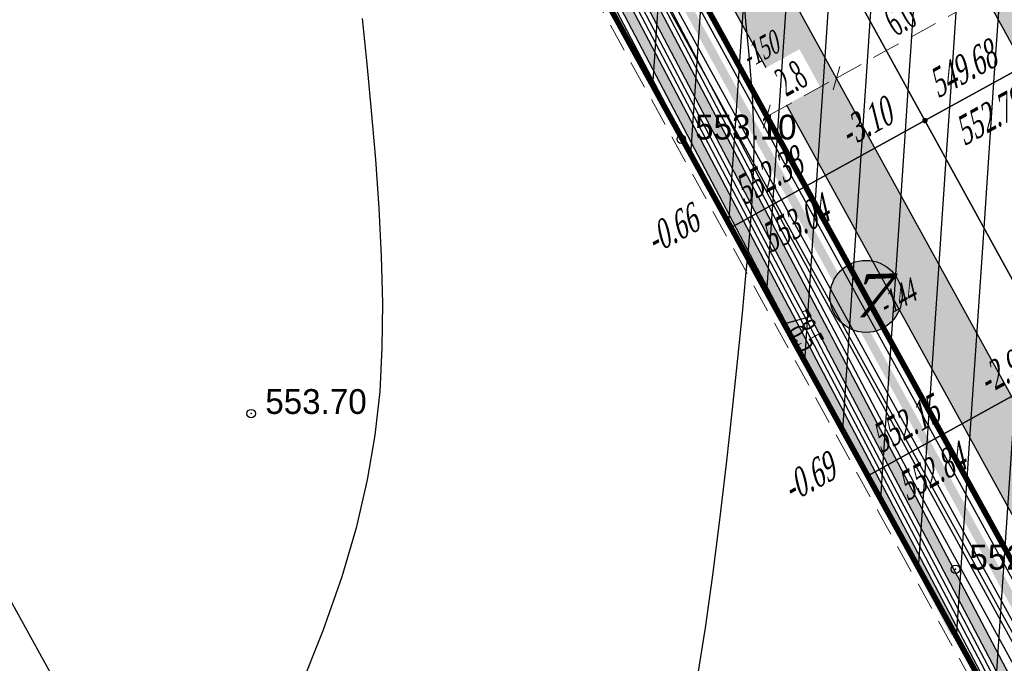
# Model space of a CAD drawing. Extents: x 883 to 364438, y -13 to 4201180.
# Tile 74 of 256: x 363652 to 363687, y 4200901 to 4200924. Entities that reach past the tile are written whole.
import ezdxf
from ezdxf.enums import TextEntityAlignment as Align

# ---------------------------------------------------------------- set-up
doc = ezdxf.new("R2010")
doc.units = 0
doc.header["$LTSCALE"] = 0.5
doc.header["$MEASUREMENT"] = 0
doc.header["$PDMODE"] = 32
doc.header["$PDSIZE"] = 0.3
doc.linetypes.add('CONTI', pattern=[0])
doc.linetypes.add('G_BUILDING_LINE', pattern=[3, 2, -1])
for name, color, linetype in [('(004) Точки рельефа', 7, 'Continuous'), ('00', 7, 'Continuous'), ('GORIZDEFAULT', 32, 'CONTI'), ('K_GRID', 7, 'Continuous'), ('K_HATCH', 7, 'Continuous'), ('K_POINTS_GRADE', 7, 'Continuous'), ('K_POINTS_GRID', 7, 'Continuous'), ('K_VOLUME', 7, 'Continuous'), ('PI_TTDEFAULT', 5, 'CONTI'), ('V_лойихавий_RED-CNT-MAJ', 7, 'Continuous'), ('V_лойихавий_RED-CNT-MIN', 7, 'Continuous')]:
    doc.layers.add(name, color=color, linetype=linetype)
doc.layers.add('.', color=7, linetype='Continuous', lineweight=15)
doc.styles.add('D-431', font='d431.ttf')
doc.styles.add('ESKD1', font='times.ttf', dxfattribs={"width": 0.6, "oblique": 15})
doc.styles.add('TIMES', font='times.ttf')
doc.styles.add('TimesNewRomanCyr', font='times.ttf', dxfattribs={"width": 0.5, "height": 1})
doc.linetypes.add('ограждение2', pattern='A,0.25,-0.1,[132,ltypeshp.shx,S=0.1,R=0,X=-0.1,Y=0],-0.1,1', length=1.45)
doc.dimstyles.new('GENPLAN1', dxfattribs={"dimscale": 0.5, "dimtxt": 1, "dimasz": 1.2, "dimexe": 1.3, "dimexo": 1.5, "dimgap": 0.5, "dimtad": 1, "dimdec": 1, "dimzin": 0, "dimdsep": 46, "dimtxsty": 'TimesNewRomanCyr', "dimblk1": 'OBLIQUE', "dimblk2": 'OBLIQUE', "dimsah": 1, "dimcen": 1, "dimadec": 0, "dimazin": 0, "dimtfac": 0.75, "dimtdec": 1, "dimtix": 1, "dimtmove": 0, "dimatfit": 3, "dimfxl": 1, "dimtvp": 1.2, "dimtfill": 1, "dimlwd": 0, "dimlwe": 0, "dimarcsym": 0})
pattern_1 = [(86.1445, (363693.4507, 4200932.7371), (-1.496605, 0.10086), [])]

# ---------------------------------------------------------------- blocks, each defined once
blk = doc.blocks.new('gergrgrre')
at = {"layer": 'GORIZDEFAULT', "color": 32}
for points in [[(360471.32, 4200810.85, 553.5), (360472.15, 4200812.94, 553.5), (360472.82, 4200814.85, 553.5), (360473.34, 4200816.61, 553.5), (360473.72, 4200818.26, 553.5), (360473.99, 4200819.83, 553.5), (360474.16, 4200821.37, 553.5), (360474.24, 4200822.91, 553.5), (360474.26, 4200824.49, 553.5), (360474.21, 4200826.14, 553.5), (360474.13, 4200827.84, 553.5), (360474.01, 4200829.56, 553.5), (360473.86, 4200831.27, 553.5), (360473.7, 4200832.93, 553.5), (360473.54, 4200834.53, 553.5)], [(360485.38, 4200811.35, 553), (360485.65, 4200813.03, 553), (360485.91, 4200814.89, 553), (360486.15, 4200816.84, 553), (360486.39, 4200818.82, 553), (360486.6, 4200820.75, 553), (360486.79, 4200822.54, 553), (360486.95, 4200824.13, 553), (360487.07, 4200825.45, 553), (360487.17, 4200826.52, 553), (360487.24, 4200827.39, 553), (360487.29, 4200828.09, 553), (360487.32, 4200828.65, 553), (360487.34, 4200829.12, 553), (360487.35, 4200829.53, 553), (360487.36, 4200829.91, 553), (360487.36, 4200830.3, 553), (360487.35, 4200830.73, 553), (360487.33, 4200831.23, 553), (360487.3, 4200831.82, 553), (360487.24, 4200832.53, 553), (360487.17, 4200833.39, 553), (360487.07, 4200834.43, 553), (360486.97, 4200835.63, 553)]]:
    blk.add_polyline3d(points, dxfattribs=at)
at = {"layer": 'PI_TTDEFAULT', "color": 5}
for p in [(360484.79, 4200830.27, 553.1), (360469.61, 4200820.59, 553.7), (360494.47, 4200815.1, 552.7)]:
    blk.add_point(p, dxfattribs=at)
at = {"layer": '(004) Точки рельефа', "style": 'D-431'}
for s, p in [('553.10', (360485.28, 4200830.26)), ('553.70', (360470.11, 4200820.58)), ('552.70', (360494.96, 4200815.09))]:
    blk.add_text(s, height=0.875, dxfattribs=at).set_placement(p)
blk = doc.blocks.new('_Oblique')
at = {"color": 0, "linetype": 'ByBlock', "lineweight": -2}
blk.add_line((-0.5, -0.5), (0.5, 0.5), dxfattribs=at)
blk = doc.blocks.new('*D595')
at = {"color": 0, "linetype": 'G_BUILDING_LINE', "lineweight": 0, "transparency": 16777216}
for p, q in [((363662.548, 4200947.898), (363659.76, 4200946.361)), ((363698.238, 4200877.895), (363660.329, 4200946.675)), ((363700.457, 4200879.118), (363697.669, 4200877.581))]:
    blk.add_line(p, q, dxfattribs=at)
at = {"layer": 'Defpoints', "color": 0, "linetype": 'Continuous', "lineweight": 30, "transparency": 16777216}
for p in [(363663.205, 4200948.26), (363660.329, 4200946.675), (363701.114, 4200879.48)]:
    blk.add_point(p, dxfattribs=at)
at = {"color": 0, "linetype": 'Continuous', "lineweight": 0, "transparency": 16777216, "xscale": 0.6, "yscale": 0.6, "zscale": 0.6}
for p, rotation in [((363660.329, 4200946.675), 118.8618541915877), ((363698.238, 4200877.895), 298.8618541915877)]:
    blk.add_blockref('_Oblique', p, dxfattribs=dict(at, rotation=rotation))
at = {"color": 0, "linetype": 'Continuous', "lineweight": 30, "transparency": 16777216, "insert": (363679.949, 4200912.652), "char_height": 1, "attachment_point": 5, "rotation": 298.8619, "style": 'TimesNewRomanCyr', "bg_fill": 3, "box_fill_scale": 1.25, "bg_fill_color": 256, "bg_fill_true_color": 13158600, "bg_fill_transparency": 0}
blk.add_mtext('78.5', dxfattribs=at)
blk = doc.blocks.new('*D596')
at = {"color": 0, "linetype": 'G_BUILDING_LINE', "lineweight": 0, "transparency": 16777216}
for p, q in [((363678.662, 4200920.216), (363681.114, 4200921.568)), ((363681.311, 4200921.21), (363681.428, 4200920.998)), ((363678.859, 4200919.858), (363678.976, 4200919.647))]:
    blk.add_line(p, q, dxfattribs=at)
at = {"layer": 'Defpoints', "color": 0, "linetype": 'Continuous', "lineweight": 30, "transparency": 16777216}
for p in [(363680.949, 4200921.866), (363681.114, 4200921.568), (363678.497, 4200920.515)]:
    blk.add_point(p, dxfattribs=at)
at = {"color": 0, "linetype": 'Continuous', "lineweight": 0, "transparency": 16777216, "xscale": 0.6, "yscale": 0.6, "zscale": 0.6}
for p, rotation in [((363681.114, 4200921.568), 28.86185419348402), ((363678.662, 4200920.216), 208.861854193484)]:
    blk.add_blockref('_Oblique', p, dxfattribs=dict(at, rotation=rotation))
at = {"color": 0, "linetype": 'Continuous', "lineweight": 30, "transparency": 16777216, "insert": (363679.521, 4200921.558), "char_height": 1, "attachment_point": 5, "rotation": 28.8619, "style": 'TimesNewRomanCyr', "bg_fill": 3, "box_fill_scale": 1.25, "bg_fill_color": 256, "bg_fill_true_color": 13158600, "bg_fill_transparency": 0}
blk.add_mtext('2.8', dxfattribs=at)
blk = doc.blocks.new('*D597')
at = {"color": 0, "linetype": 'G_BUILDING_LINE', "lineweight": 0, "transparency": 16777216}
for p, q in [((363686.202, 4200924.767), (363686.055, 4200925.033)), ((363681.114, 4200921.568), (363686.369, 4200924.464)), ((363681.311, 4200921.21), (363681.428, 4200920.998))]:
    blk.add_line(p, q, dxfattribs=at)
at = {"layer": 'Defpoints', "color": 0, "linetype": 'Continuous', "lineweight": 30, "transparency": 16777216}
for p in [(363686.369, 4200924.464), (363686.564, 4200924.11, -1065.319), (363680.949, 4200921.866)]:
    blk.add_point(p, dxfattribs=at)
at = {"color": 0, "linetype": 'Continuous', "lineweight": 0, "transparency": 16777216, "xscale": 0.6, "yscale": 0.6, "zscale": 0.6}
for p, rotation in [((363686.369, 4200924.464), 28.86185419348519), ((363681.114, 4200921.568), 208.8618541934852)]:
    blk.add_blockref('_Oblique', p, dxfattribs=dict(at, rotation=rotation))
at = {"color": 0, "linetype": 'Continuous', "lineweight": 30, "transparency": 16777216, "insert": (363683.374, 4200923.681), "char_height": 1, "attachment_point": 5, "rotation": 28.8619, "style": 'TimesNewRomanCyr', "bg_fill": 3, "box_fill_scale": 1.25, "bg_fill_color": 256, "bg_fill_true_color": 13158600, "bg_fill_transparency": 0}
blk.add_mtext('6.0', dxfattribs=at)
blk = doc.blocks.new('VOLUME')
at = {"color": 0, "linetype": 'Continuous', "lineweight": 30, "style": 'ESKD1', "oblique": 15}
blk.add_attdef('VOLUME', text='', height=3, dxfattribs=at).set_placement((0, 0), align=Align.MIDDLE_CENTER)
at = {"color": 7, "linetype": 'Continuous', "lineweight": 30, "style": 'ESKD1', "oblique": 15, "flags": 1}
blk.add_attdef('AREA', text='', height=2, dxfattribs=at).set_placement((0, -5.7), align=Align.CENTER)

msp = doc.modelspace()

# ---------------------------------------------------------------- hatches: boundary and pattern name
at = {"layer": '.', "ltscale": 0.149071}
h = msp.add_hatch(color=256, dxfattribs=at)
h.dxf.hatch_style = 1
h.set_gradient(color1=(51, 204, 0), color2=(51, 204, 0), tint=1)
edge = h.paths.add_edge_path(flags=17)
edge.add_line((363676.584, 4200942.218), (363703.202, 4200893.922))
edge.add_arc((363705.829, 4200895.37), 3, 208.8619, 298.0817)
edge.add_line((363707.242, 4200892.723), (363708.272, 4200893.273))
edge.add_line((363708.272, 4200893.273), (363736.081, 4200908.096))
edge.add_arc((363734.67, 4200910.743), 3, 298.0581, 388.8487)
edge.add_line((363737.298, 4200912.191), (363727.402, 4200930.155))
edge.add_line((363727.402, 4200930.155), (363720.678, 4200926.438))
edge.add_line((363720.678, 4200926.438), (363726.955, 4200915.05))
edge.add_line((363726.955, 4200915.05), (363707.358, 4200904.275))
edge.add_line((363707.358, 4200904.275), (363689.594, 4200936.503))
edge.add_line((363689.594, 4200936.503), (363709.08, 4200947.216))
edge.add_line((363709.08, 4200947.216), (363715.354, 4200935.834))
edge.add_line((363715.354, 4200935.834), (363722.191, 4200939.614))
edge.add_line((363722.191, 4200939.614), (363710.467, 4200960.893))
edge.add_arc((363707.84, 4200959.445), 3, 28.854, 118.8619)
edge.add_line((363706.392, 4200962.072), (363677.763, 4200946.293))
edge.add_arc((363679.211, 4200943.666), 3, 118.8619, 208.8619)
h.paths.add_polyline_path([(363719.065, 4200974.672), (363711.026, 4200970.243), (363718.22, 4200957.236), (363721.182, 4200958.923), (363720.265, 4200960.587), (363723.272, 4200962.188), (363726.551, 4200956.231), (363723.546, 4200954.631), (363722.63, 4200956.295), (363719.655, 4200954.581), (363734.311, 4200927.975), (363742.361, 4200932.406)], flags=17)
h.paths.add_polyline_path([(363748.754, 4200920.676), (363743.734, 4200917.982), (363741.713, 4200921.654), (363738.706, 4200919.998), (363746.087, 4200906.599), (363702.233, 4200883.25), (363666.985, 4200947.203), (363710.503, 4200971.189), (363710.542, 4200971.118), (363713.945, 4200972.993), (363712.964, 4200974.772), (363664.292, 4200947.946), (363701.434, 4200880.557), (363755.143, 4200909.071)])
at = {"layer": '.', "linetype": 'Continuous', "lineweight": 50, "true_color": 0xffffff}
h = msp.add_hatch(color=7, dxfattribs=at)
h.dxf.hatch_style = 1
edge = h.paths.add_edge_path()
edge.add_arc((363682.159, 4200913.87), 1.271, 0, 360)

# ---------------------------------------------------------------- linework, layer by layer
at = {"color": 5, "linetype": 'Continuous', "lineweight": 30}
msp.add_lwpolyline([(363682.699, 4200866.011), (363701.467, 4200876.353), (363661.575, 4200948.732), (363717.254, 4200979.42), (363718.305, 4200980), (363744.058, 4200933.258), (363746.054, 4200934.357), (363737.263, 4200950.309), (363742.103, 4200952.976), (363704.55, 4201021.121, 0.395683), (363692.731, 4201023.624), (363689.661, 4201021.932), (363691.471, 4201018.648), (363682.363, 4201013.628), (363691.34, 4200997.338), (363650.001, 4200974.558), (363641.024, 4200990.848), (363631.915, 4200985.828), (363630.106, 4200989.113), (363618.538, 4200982.738, 0.395683), (363614.341, 4200971.41), (363734.542, 4200753.286, 0.414214)], format="xyb", dxfattribs=at)
at = {"color": 18, "linetype": 'Continuous', "lineweight": 30, "true_color": 0x000000}
msp.add_lwpolyline([(363748.754, 4200920.676), (363743.734, 4200917.982), (363741.713, 4200921.654), (363738.706, 4200919.998), (363746.087, 4200906.599), (363702.233, 4200883.25), (363666.985, 4200947.203), (363710.503, 4200971.189), (363710.542, 4200971.118), (363713.945, 4200972.993), (363712.964, 4200974.772), (363664.292, 4200947.946), (363701.434, 4200880.557), (363755.143, 4200909.071)], close=True, dxfattribs=at)
at = {"linetype": 'CONTI', "lineweight": 30, "elevation": -1065.319}
msp.add_lwpolyline([(363676.584, 4200942.218), (363703.202, 4200893.922, 0.410231), (363707.242, 4200892.723), (363708.272, 4200893.273), (363736.081, 4200908.096, 0.418261), (363737.298, 4200912.191), (363727.402, 4200930.155), (363720.678, 4200926.438), (363726.955, 4200915.05), (363707.358, 4200904.275), (363689.594, 4200936.503), (363709.08, 4200947.216), (363715.354, 4200935.834), (363722.191, 4200939.614), (363710.467, 4200960.893, 0.414254), (363706.392, 4200962.072), (363677.763, 4200946.293, 0.414214)], format="xyb", close=True, dxfattribs=at)
at = {"color": 0, "lineweight": 30}
msp.add_circle((363682.159, 4200913.87), 1.271, dxfattribs=at)
at = {"layer": '00', "linetype": 'ограждение2', "lineweight": 30, "ltscale": 10}
msp.add_lwpolyline([(363741.038, 4200931.577), (363743.007, 4200932.679), (363717.833, 4200978.369), (363663.205, 4200948.26), (363701.114, 4200879.48), (363756.169, 4200908.781), (363748.224, 4200923.203), (363746.252, 4200922.117)], dxfattribs=at)

# ---------------------------------------------------------------- block references
at = {"linetype": 'Continuous'}
msp.add_blockref('gergrgrre', (3190.849, 89.143), dxfattribs=at)

# ---------------------------------------------------------------- texts
at = {"color": 0, "lineweight": 30, "insert": (363681.582, 4200914.633), "char_height": 1.512, "attachment_point": 1, "rotation": 1.7946, "style": 'ESKD1'}
msp.add_mtext_dynamic_manual_height_columns('{\\W1.2;7}', width=1.71203, gutter_width=0.000042, heights=[0], dxfattribs=at)

# ---------------------------------------------------------------- next in the draw order: dimensions: what is measured, and where the dimension line sits
at = {"color": 5, "linetype": 'Continuous', "lineweight": 30}
dim = msp.add_aligned_dim(p1=(363701.114, 4200879.48), p2=(363663.205, 4200948.26), distance=3.284, dimstyle='GENPLAN1', dxfattribs=at)
dim.commit()
dim.dimension.update_dxf_attribs({"geometry": '*D595', "text_midpoint": (363679.949, 4200912.652)})

# ---------------------------------------------------------------- next in the draw order: hatches: boundary and pattern name
at = {"layer": 'K_HATCH', "linetype": 'Continuous', "lineweight": 30}
h = msp.add_hatch(dxfattribs=at)
h.set_pattern_fill('_U', color=160, scale=1.5, angle=57.2958, style=0, pattern_type=0)
h.set_pattern_definition(pattern_1)
h.paths.add_polyline_path([(363682.222, 4200907.543), (363689.064, 4200911.312), (363693.889, 4200902.553), (363687.049, 4200898.785)], flags=0)
h.paths.add_polyline_path([(363687.604, 4200904.094), (363689.288, 4200905.022), (363688.7, 4200906.089), (363687.016, 4200905.161)], flags=8)

# ---------------------------------------------------------------- next in the draw order: linework, layer by layer
at = {"layer": 'K_GRID', "color": 5, "linetype": 'Continuous', "lineweight": 30}
for points in [[(363677.395, 4200916.3, -0.66), (363672.568, 4200925.058, -0.59), (363672.568, 4200925.058, -0.59), (363677.395, 4200916.3, -0.66)], [(363682.222, 4200907.542, -0.69), (363677.395, 4200916.3, -0.66), (363677.395, 4200916.3, -0.66), (363682.222, 4200907.543, -0.69)], [(363682.222, 4200907.543, -0.69), (363689.064, 4200911.312, -2.91), (363693.889, 4200902.553, -2.62), (363687.049, 4200898.785, -0.64)], [(363687.049, 4200898.784, -0.64), (363682.222, 4200907.542, -0.69), (363682.222, 4200907.543, -0.69), (363687.049, 4200898.785, -0.64)]]:
    msp.add_polyline3d(points, close=True, dxfattribs=at)
at = {"layer": 'K_POINTS_GRADE', "linetype": 'Continuous', "lineweight": 30, "const_width": 0.0962}
for points, elevation in [([(363677.353, 4200916.277, 1), (363677.437, 4200916.323, 1)], -0.66), ([(363682.179, 4200907.519, 1), (363682.264, 4200907.566, 1)], -0.691)]:
    msp.add_lwpolyline(points, format="xyb", close=True, dxfattribs=dict(at, elevation=elevation))
at = {"layer": 'K_POINTS_GRID', "linetype": 'Continuous', "lineweight": 30, "const_width": 0.0962, "elevation": -3.091}
msp.add_lwpolyline([(363684.197, 4200920.048, 1), (363684.281, 4200920.094, 1)], format="xyb", close=True, dxfattribs=at)
at = {"layer": 'V_лойихавий_RED-CNT-MIN', "color": 1, "linetype": 'Continuous', "lineweight": 30, "elevation": 552.4}
msp.add_lwpolyline([(363677.05, 4200916.926), (363660.123, 4200949.152), (363673.848, 4200956.693)], dxfattribs=at)

# ---------------------------------------------------------------- next in the draw order: block references
at = {"layer": 'K_VOLUME', "color": 160, "linetype": 'Continuous', "lineweight": 30}
ref = msp.add_blockref('VOLUME', (363683.23, 4200913.806), dxfattribs=dict(at, xscale=0.2666666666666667, yscale=0.2666666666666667, rotation=28.84872792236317))
ref.add_attrib('VOLUME', '-144', dxfattribs={"layer": '0', "color": 0, "linetype": 'Continuous', "lineweight": 30, "height": 0.8, "rotation": 28.8487, "style": 'ESKD1', "oblique": 15, "width": 0.6}).set_placement((363683.23, 4200913.806), align=Align.MIDDLE_CENTER)

# ---------------------------------------------------------------- next in the draw order: texts
at = {"layer": 'K_POINTS_GRADE', "color": 1, "linetype": 'Continuous', "lineweight": 30, "style": 'TIMES', "oblique": 15, "width": 0.6}
for s, p in [('552.38', (363677.846, 4200917.076, -0.66)), ('552.15', (363682.673, 4200908.318, -0.691))]:
    msp.add_text(s, height=1, rotation=28.8487, dxfattribs=at).set_placement(p)
at = {"layer": 'K_POINTS_GRADE', "color": 7, "linetype": 'Continuous', "lineweight": 30, "style": 'TIMES', "oblique": 15, "width": 0.6}
for s, p in [('553.04', (363678.774, 4200915.391, -0.66)), ('552.84', (363683.601, 4200906.633, -0.691))]:
    msp.add_text(s, height=1, rotation=28.8487, dxfattribs=at).set_placement(p)
at = {"layer": 'K_POINTS_GRADE', "color": 5, "linetype": 'Continuous', "lineweight": 30, "style": 'TIMES', "oblique": 15, "width": 0.6}
for s, p in [('-0.66', (363674.704, 4200915.345, -0.66)), ('-0.69', (363679.535, 4200906.589, -0.691))]:
    msp.add_text(s, height=1, rotation=28.8487, dxfattribs=at).set_placement(p)
at = {"layer": 'K_POINTS_GRID', "color": 5, "linetype": 'Continuous', "lineweight": 30, "style": 'TIMES', "oblique": 15, "width": 0.6}
msp.add_text('-2.91', height=1, rotation=28.8487, dxfattribs=at).set_placement((363686.439, 4200910.392, -2.903))

# ---------------------------------------------------------------- next in the draw order: dimensions: what is measured, and where the dimension line sits
at = {"color": 5, "linetype": 'Continuous', "lineweight": 30}
dim = msp.add_aligned_dim(p1=(363678.497, 4200920.515), p2=(363680.949, 4200921.866), distance=-0.341, dimstyle='GENPLAN1', dxfattribs=at)
dim.commit()
dim.dimension.update_dxf_attribs({"geometry": '*D596', "text_midpoint": (363679.521, 4200921.558)})

# ---------------------------------------------------------------- next in the draw order: hatches: boundary and pattern name
at = {"layer": 'K_HATCH', "linetype": 'Continuous', "lineweight": 30}
h = msp.add_hatch(dxfattribs=at)
h.set_pattern_fill('_U', color=160, scale=1.5, angle=57.2958, style=0, pattern_type=0)
h.set_pattern_definition(pattern_1)
h.paths.add_polyline_path([(363682.222, 4200907.543), (363677.395, 4200916.3), (363684.239, 4200920.071), (363689.064, 4200911.312)], flags=0)
h.paths.add_polyline_path([(363682.776, 4200912.872), (363684.451, 4200913.794), (363683.873, 4200914.843), (363682.198, 4200913.92)], flags=8)

# ---------------------------------------------------------------- next in the draw order: linework, layer by layer
at = {"layer": 'K_GRID', "color": 5, "linetype": 'Continuous', "lineweight": 30}
msp.add_polyline3d([(363677.395, 4200916.3, -0.66), (363684.239, 4200920.071, -3.1), (363689.064, 4200911.312, -2.91), (363682.222, 4200907.543, -0.69)], close=True, dxfattribs=at)

# ---------------------------------------------------------------- next in the draw order: block references
at = {"layer": 'K_VOLUME', "color": 160, "linetype": 'Continuous', "lineweight": 30}
ref = msp.add_blockref('VOLUME', (363678.404, 4200922.565), dxfattribs=dict(at, xscale=0.2666666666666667, yscale=0.2666666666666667, rotation=28.84872792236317))
ref.add_attrib('VOLUME', '-150', dxfattribs={"layer": '0', "color": 0, "linetype": 'Continuous', "lineweight": 30, "height": 0.8, "rotation": 28.8487, "style": 'ESKD1', "oblique": 15, "width": 0.6}).set_placement((363678.404, 4200922.565), align=Align.MIDDLE_CENTER)

# ---------------------------------------------------------------- next in the draw order: dimensions: what is measured, and where the dimension line sits
at = {"color": 5, "linetype": 'Continuous', "lineweight": 30}
dim = msp.add_linear_dim(base=(363686.369, 4200924.464), p1=(363680.949, 4200921.866), p2=(363686.564, 4200924.11, -1065.319), angle=208.8619, dimstyle='GENPLAN1', override={"dimtmove": 1}, dxfattribs=at)
dim.commit()
dim.dimension.update_dxf_attribs({"geometry": '*D597', "text_midpoint": (363683.374, 4200923.681)})

# ---------------------------------------------------------------- next in the draw order: hatches: boundary and pattern name
at = {"layer": 'K_HATCH', "linetype": 'Continuous', "lineweight": 30}
h = msp.add_hatch(dxfattribs=at)
h.set_pattern_fill('_U', color=160, scale=1.5, angle=57.2958, style=0, pattern_type=0)
h.set_pattern_definition(pattern_1)
h.paths.add_polyline_path([(363684.239, 4200920.071), (363679.414, 4200928.83), (363688.173, 4200933.655), (363692.998, 4200924.896)], flags=0)
h.paths.add_polyline_path([(363685.754, 4200925.909), (363687.438, 4200926.837), (363686.85, 4200927.904), (363685.166, 4200926.976)], flags=8)
h = msp.add_hatch(dxfattribs=at)
h.set_pattern_fill('_U', color=160, scale=1.5, angle=57.2958, style=0, pattern_type=0)
h.set_pattern_definition(pattern_1)
h.paths.add_polyline_path([(363677.395, 4200916.3), (363672.568, 4200925.058), (363679.414, 4200928.83), (363684.239, 4200920.071)], flags=0)
h.paths.add_polyline_path([(363677.952, 4200921.611), (363679.636, 4200922.539), (363679.048, 4200923.606), (363677.364, 4200922.678)], flags=8)
h = msp.add_hatch(dxfattribs=at)
h.set_pattern_fill('_U', color=160, scale=1.5, angle=57.2958, style=0, pattern_type=0)
h.set_pattern_definition(pattern_1)
h.paths.add_polyline_path([(363689.064, 4200911.312), (363684.239, 4200920.071), (363692.998, 4200924.896), (363697.823, 4200916.137)], flags=0)
h.paths.add_polyline_path([(363690.579, 4200917.15), (363692.263, 4200918.078), (363691.675, 4200919.145), (363689.991, 4200918.217)], flags=8)

# ---------------------------------------------------------------- next in the draw order: linework, layer by layer
at = {"color": 5, "linetype": 'Continuous', "lineweight": 30, "const_width": 0.2}
for points in [[(363659.129, 4200949.44), (363724.273, 4200985.344), (363765.525, 4200910.461), (363699.914, 4200875.443)], [(363663.205, 4200948.26), (363717.833, 4200978.369), (363756.169, 4200908.781), (363701.114, 4200879.48)]]:
    msp.add_lwpolyline(points, close=True, dxfattribs=at)
at = {"layer": 'K_GRID', "color": 5, "linetype": 'Continuous', "lineweight": 30}
for points in [[(363679.414, 4200928.83, -3.31), (363688.173, 4200933.655, -2.9), (363692.998, 4200924.896, -2.68), (363684.239, 4200920.071, -3.1)], [(363672.568, 4200925.058, -0.59), (363679.414, 4200928.83, -3.31), (363684.239, 4200920.071, -3.1), (363677.395, 4200916.3, -0.66)], [(363684.239, 4200920.071, -3.1), (363692.998, 4200924.896, -2.68), (363697.823, 4200916.137, -2.5), (363689.064, 4200911.312, -2.91)]]:
    msp.add_polyline3d(points, close=True, dxfattribs=at)
at = {"layer": 'V_лойихавий_RED-CNT-MAJ', "color": 40, "linetype": 'Continuous', "lineweight": 30, "const_width": 0.3}
for points, elevation in [([(363745.555, 4200902.491), (363700.83, 4200878.524), (363670.131, 4200934.521), (363662.862, 4200948.359), (363714.45, 4200976.702)], 550), ([(363710.174, 4200881.523), (363700.12, 4200876.135), (363693.218, 4200888.724), (363661.721, 4200948.69), (363697.532, 4200968.365)], 551), ([(363685.289, 4200901.977), (363660.579, 4200949.02), (363680.615, 4200960.028)], 552)]:
    msp.add_lwpolyline(points, dxfattribs=dict(at, elevation=elevation))
at = {"layer": 'V_лойихавий_RED-CNT-MIN', "color": 1, "linetype": 'Continuous', "lineweight": 30}
for points, elevation in [([(363752.631, 4200906.685), (363700.972, 4200879.002), (363665.514, 4200943.681), (363663.091, 4200948.293), (363717.831, 4200978.368), (363707.101, 4200940.429), (363696.328, 4200934.494), (363696.329, 4200934.492), (363709.391, 4200911.092), (363720.165, 4200917.026), (363720.167, 4200917.027), (363707.105, 4200940.427), (363717.835, 4200978.366), (363740.218, 4200947.061), (363738.494, 4200959.52)], 549.8), ([(363738.478, 4200898.297), (363700.688, 4200878.047), (363674.749, 4200925.362), (363662.634, 4200948.425), (363711.066, 4200975.035)], 550.2), ([(363731.402, 4200894.104), (363700.546, 4200877.569), (363679.366, 4200916.202), (363662.406, 4200948.492), (363707.683, 4200973.367)], 550.4), ([(363724.326, 4200889.91), (363700.404, 4200877.091), (363683.983, 4200907.043), (363662.178, 4200948.558), (363704.299, 4200971.7)], 550.6), ([(363717.25, 4200885.717), (363700.262, 4200876.613), (363688.601, 4200897.883), (363661.949, 4200948.624), (363700.916, 4200970.032)], 550.8), ([(363703.098, 4200877.33), (363699.978, 4200875.658), (363697.836, 4200879.564), (363661.493, 4200948.756), (363694.149, 4200966.697)], 551.2), ([(363697.648, 4200879.554), (363661.264, 4200948.822), (363690.765, 4200965.03)], 551.4), ([(363693.528, 4200887.028), (363661.036, 4200948.888), (363687.382, 4200963.363)], 551.6), ([(363689.409, 4200894.502), (363660.808, 4200948.954), (363683.998, 4200961.695)], 551.8), ([(363681.169, 4200909.451), (363660.351, 4200949.086), (363677.231, 4200958.36)], 552.2)]:
    msp.add_lwpolyline(points, dxfattribs=dict(at, elevation=elevation))

# ---------------------------------------------------------------- next in the draw order: texts
at = {"layer": 'K_POINTS_GRID', "color": 1, "linetype": 'Continuous', "lineweight": 30, "style": 'TIMES', "oblique": 15, "width": 0.6}
msp.add_text('549.68', height=1, rotation=28.8487, dxfattribs=at).set_placement((363684.69, 4200920.846, -3.091))
at = {"layer": 'K_POINTS_GRID', "color": 7, "linetype": 'Continuous', "lineweight": 30, "style": 'TIMES', "oblique": 15, "width": 0.6}
msp.add_text('552.78', height=1, rotation=28.8487, dxfattribs=at).set_placement((363685.618, 4200919.162, -3.091))
at = {"layer": 'K_POINTS_GRID', "color": 5, "linetype": 'Continuous', "lineweight": 30, "style": 'TIMES', "oblique": 15, "width": 0.6}
msp.add_text('-3.10', height=1, rotation=28.8487, dxfattribs=at).set_placement((363681.547, 4200919.114, -3.091))

doc.saveas('drawing.dxf')
